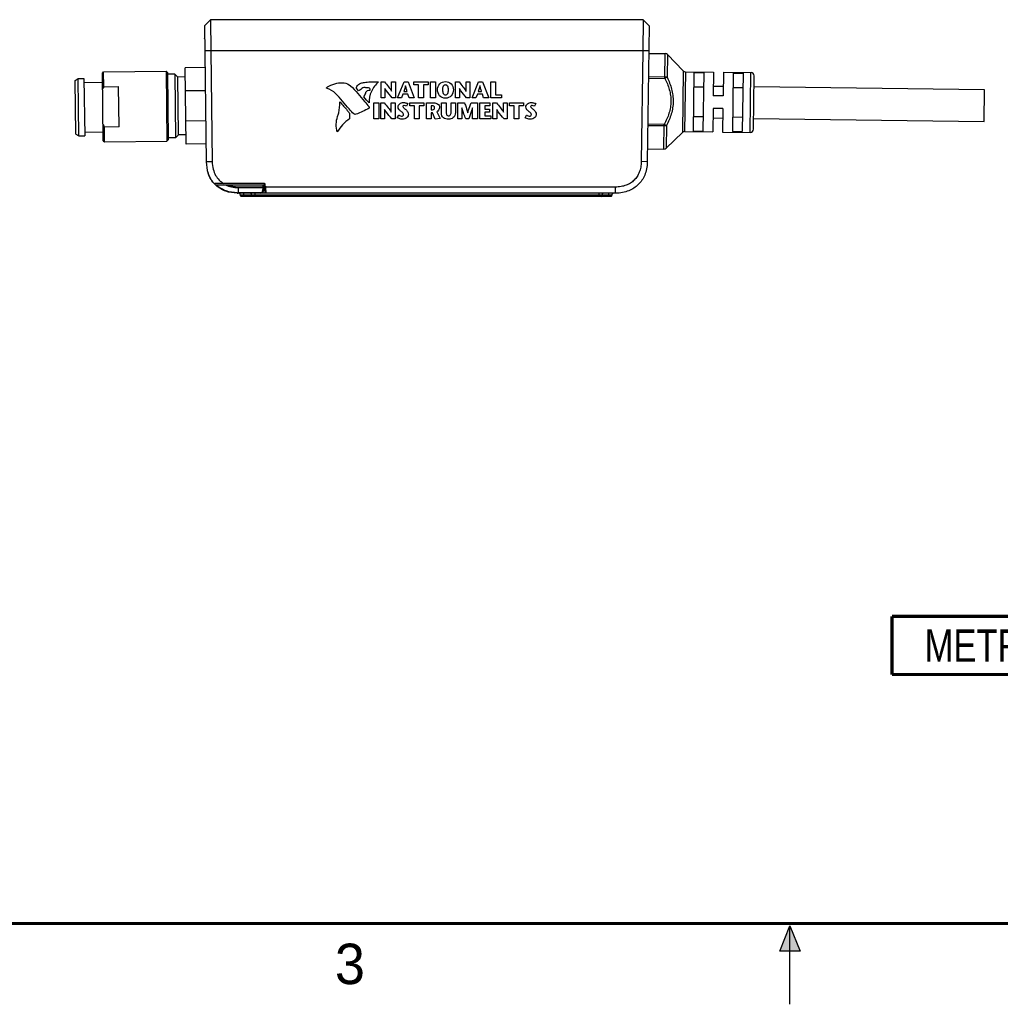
# Model space of a CAD drawing. Header units: inches. Extents: x 0 to 22, y 0 to 17.
# Tile 14 of 56: x 6.2 to 12.3, y 0 to 6.1. Entities that reach past the tile are written whole.
import ezdxf

# ---------------------------------------------------------------- set-up
doc = ezdxf.new("R2010")
doc.units = ezdxf.units.IN
doc.header["$LTSCALE"] = 1.21
doc.header["$MEASUREMENT"] = 0
doc.layers.get('0').update_dxf_attribs({"linetype": 'CONTINUOUS'})
doc.layers.add('02___PRT_ALL_AXES', color=7, linetype='CONTINUOUS')
doc.layers.add('DETAIL', color=7, linetype='CONTINUOUS')
doc.styles.get("Standard").update_dxf_attribs({"font": 'txt', "width": 0.8})
doc.styles.add('TEXTSTYLE_2', font='txt')

# ---------------------------------------------------------------- blocks, each defined once
blk = doc.blocks.new('SYMBOL_13_BL2', base_point=(12.3104, 2.2194))
at = {"layer": 'DETAIL', "color": 7, "linetype": 'CONTINUOUS', "const_width": 0.02}
for points in [[(11.6304, 2.3994), (12.9904, 2.3994)], [(11.6304, 2.3994), (11.6304, 2.0394)], [(12.9904, 2.3994), (12.9904, 2.0394)], [(11.6304, 2.0394), (12.9904, 2.0394)]]:
    blk.add_lwpolyline(points, dxfattribs=at)
at = {"layer": 'DETAIL', "color": 2, "linetype": 'CONTINUOUS', "width": 0.8}
blk.add_text('METRIC', height=0.2, dxfattribs=at).set_placement((11.8317, 2.1183))

msp = doc.modelspace()

# ---------------------------------------------------------------- hatches: boundary and pattern name
at = {"linetype": 'CONTINUOUS'}
msp.add_hatch(color=2, dxfattribs=at).paths.add_polyline_path([(10.9375, 0.3287), (11, 0.485), (11.0625, 0.3287)])

# ---------------------------------------------------------------- linework, layer by layer
at = {"color": 7, "linetype": 'CONTINUOUS'}
for p, q in [((7.4185, 6.0887), (7.3815, 6.0513)), ((10.0922, 6.0887), (7.4185, 6.0887)), ((10.1291, 6.0513), (10.0922, 6.0887)), ((7.4184, 6.0887), (7.3815, 6.0514)), ((7.3815, 6.0513), (7.3926, 5.2092)), ((7.4184, 6.0887), (7.4205, 5.8971)), ((10.0922, 6.0887), (10.0902, 5.8971)), ((10.1291, 6.0514), (10.0922, 6.0887)), ((10.1291, 6.0514), (10.0922, 6.0887)), ((10.1291, 6.0513), (10.1181, 5.2102)), ((7.3822, 5.9706), (7.3822, 5.9726)), ((7.3822, 5.9726), (7.3826, 5.9726)), ((7.4205, 5.8971), (7.3836, 5.8956)), ((7.4205, 5.8971), (7.4295, 5.2107)), ((10.0902, 5.8971), (7.4205, 5.8971)), ((10.0902, 5.8971), (10.0812, 5.2116)), ((10.1271, 5.8956), (10.0902, 5.8971)), ((10.2269, 5.7254), (10.229, 5.8788)), ((10.2428, 5.8728), (10.241, 5.7324)), ((7.3849, 5.7935), (7.2624, 5.7919)), ((7.2686, 5.3195), (7.2624, 5.7919)), ((6.5818, 5.7125), (6.6014, 5.7242)), ((6.6014, 5.7242), (6.6368, 5.7246)), ((6.606, 5.3699), (6.6014, 5.7242)), ((6.6368, 5.7246), (6.6414, 5.3703)), ((6.7505, 5.7576), (6.7583, 5.7656)), ((6.756, 5.3403), (6.7505, 5.7576)), ((6.7583, 5.7656), (7.1441, 5.7706)), ((6.7595, 5.6736), (6.7583, 5.7656)), ((7.1441, 5.7706), (7.1498, 5.3376)), ((7.1521, 5.7629), (7.1441, 5.7706)), ((7.1521, 5.7629), (7.1575, 5.3456)), ((7.198, 5.7517), (7.1522, 5.7511)), ((7.198, 5.7517), (7.2032, 5.358)), ((7.216, 5.7342), (7.198, 5.7517)), ((7.2632, 5.7348), (7.216, 5.7342)), ((7.2206, 5.3759), (7.216, 5.7342)), ((10.1249, 5.7268), (10.2269, 5.7254)), ((10.125, 5.7369), (10.2271, 5.7356)), ((10.241, 5.7324), (10.2269, 5.7254)), ((10.3402, 5.7728), (10.3352, 5.3912)), ((10.354, 5.7669), (10.3492, 5.3968)), ((10.4065, 5.762), (10.4018, 5.4004)), ((10.4065, 5.762), (10.4672, 5.7612)), ((10.4672, 5.7612), (10.4625, 5.3996)), ((10.528, 5.7646), (10.5261, 5.6189)), ((10.5887, 5.7638), (10.5867, 5.6181)), ((10.6493, 5.7588), (10.6446, 5.3972)), ((10.6493, 5.7588), (10.71, 5.758)), ((10.71, 5.758), (10.7052, 5.3964)), ((10.7544, 5.3915), (10.7592, 5.7616)), ((10.7743, 5.4109), (10.7787, 5.7416)), ((6.5862, 5.381), (6.5818, 5.7125)), ((6.6371, 5.701), (6.7513, 5.7025)), ((6.7595, 5.6736), (6.8501, 5.6748)), ((6.8533, 5.4258), (6.8501, 5.6748)), ((10.466, 5.6706), (10.4053, 5.6714)), ((10.7088, 5.6674), (10.6481, 5.6682)), ((7.2643, 5.6501), (7.3868, 5.6517)), ((10.5867, 5.6181), (10.5261, 5.6189)), ((10.403, 5.491), (10.4637, 5.4902)), ((10.525, 5.5402), (10.5231, 5.3946)), ((10.5857, 5.5394), (10.525, 5.5402)), ((10.5857, 5.5394), (10.5838, 5.3938)), ((10.6457, 5.4878), (10.7064, 5.487)), ((6.8533, 5.4258), (6.7628, 5.4246)), ((6.764, 5.3326), (6.7628, 5.4246)), ((7.3892, 5.4629), (7.2668, 5.4613)), ((10.2231, 5.4314), (10.121, 5.4328)), ((10.2232, 5.4416), (10.1212, 5.4429)), ((10.2212, 5.2883), (10.2232, 5.4416)), ((10.2371, 5.4342), (10.2232, 5.4416)), ((10.2371, 5.4342), (10.2352, 5.2938)), ((6.5862, 5.381), (6.606, 5.3699)), ((6.606, 5.3699), (6.6414, 5.3703)), ((6.6411, 5.394), (6.7553, 5.3954)), ((7.2206, 5.3759), (7.2032, 5.358)), ((7.2679, 5.3766), (7.2206, 5.3759)), ((10.4018, 5.4004), (10.4625, 5.3996)), ((10.6446, 5.3972), (10.7052, 5.3964)), ((6.756, 5.3403), (6.764, 5.3326)), ((6.764, 5.3326), (7.1498, 5.3376)), ((7.1575, 5.3456), (7.1498, 5.3376)), ((7.2032, 5.358), (7.1574, 5.3574)), ((7.3911, 5.3211), (7.2686, 5.3195)), ((7.4295, 5.2107), (7.3926, 5.2092)), ((10.1181, 5.2102), (10.0812, 5.2116)), ((7.4386, 5.0777), (7.4385, 5.0777)), ((7.4391, 5.0777), (7.4386, 5.0777)), ((7.7535, 5.075), (7.4451, 5.075)), ((7.4501, 5.0671), (7.7494, 5.0671)), ((7.5894, 5.0559), (7.5894, 5.0504)), ((7.5894, 5.0559), (7.7414, 5.0559)), ((7.7416, 5.0671), (7.7414, 5.0559)), ((7.7414, 5.0559), (7.7414, 5.0504)), ((7.7492, 5.0559), (7.7414, 5.0559)), ((7.7496, 5.0751), (7.7489, 5.0353)), ((7.7567, 5.0353), (7.7574, 5.0711)), ((7.7587, 5.0197), (7.7574, 5.0711)), ((7.7627, 5.0159), (7.7617, 5.0538)), ((9.9213, 5.0538), (7.7617, 5.0538)), ((9.9213, 5.0159), (9.9213, 5.0538)), ((7.5831, 5.016), (7.5828, 5.016)), ((7.5894, 5.0504), (7.5894, 5.0159)), ((7.5894, 5.0504), (7.7414, 5.0504)), ((7.7292, 5.0182), (7.5894, 5.0182)), ((9.9213, 5.0159), (7.5894, 5.0159)), ((7.604, 5.0001), (7.604, 5.0043)), ((7.6236, 5.0043), (7.604, 5.0043)), ((7.6237, 5.0001), (7.604, 5.0001)), ((9.8948, 4.9962), (7.608, 4.9962)), ((7.6236, 5.0159), (7.6236, 5.0043)), ((7.6237, 5.0001), (7.6236, 5.0043)), ((7.6729, 5.0043), (7.6236, 5.0043)), ((7.6237, 4.9962), (7.6237, 5.0001)), ((7.6729, 5.0001), (7.6237, 5.0001)), ((7.6729, 5.0001), (7.6729, 5.0043)), ((7.6925, 5.0043), (7.6729, 5.0043)), ((7.6926, 5.0001), (7.6729, 5.0001)), ((7.6925, 5.0159), (7.6925, 5.0043)), ((7.6926, 5.0001), (7.6925, 5.0043)), ((9.8181, 5.0043), (7.6925, 5.0043)), ((7.6926, 4.9962), (7.6926, 5.0001)), ((9.818, 5.0001), (7.6926, 5.0001)), ((7.7292, 5.0159), (7.7292, 5.0182)), ((7.7414, 5.0504), (7.741, 5.0298)), ((7.7567, 5.0159), (7.7567, 5.0353)), ((7.7583, 5.0353), (7.7567, 5.0353)), ((9.818, 5.0001), (9.8181, 5.0043)), ((9.818, 4.9962), (9.818, 5.0001)), ((9.8377, 5.0001), (9.818, 5.0001)), ((9.8181, 5.0159), (9.8181, 5.0043)), ((9.8378, 5.0043), (9.8181, 5.0043)), ((9.8377, 5.0001), (9.8378, 5.0043)), ((9.8791, 5.0001), (9.8377, 5.0001)), ((9.8791, 5.0043), (9.8378, 5.0043)), ((9.8791, 5.0159), (9.8791, 5.0043)), ((9.8791, 5.0001), (9.8791, 5.0043)), ((9.8988, 5.0043), (9.8791, 5.0043)), ((9.8791, 4.9962), (9.8791, 5.0001)), ((9.8988, 5.0001), (9.8791, 5.0001)), ((9.8988, 5.0001), (9.8988, 5.0043))]:
    msp.add_line(p, q, dxfattribs=at)
at = {"color": 40, "linetype": 'CONTINUOUS'}
for p, q in [((8.3337, 5.6492), (8.3206, 5.6649)), ((8.4731, 5.6052), (8.4731, 5.7044)), ((8.4731, 5.7044), (8.4948, 5.7044)), ((8.4966, 5.6633), (8.4966, 5.6052)), ((8.4969, 5.6633), (8.4966, 5.6633)), ((8.5379, 5.6476), (8.5379, 5.7044)), ((8.5379, 5.7044), (8.5614, 5.7044)), ((8.5614, 5.7044), (8.5614, 5.6052)), ((8.5752, 5.6052), (8.6156, 5.7044)), ((8.6156, 5.7044), (8.6407, 5.7044)), ((8.6244, 5.68), (8.6241, 5.68)), ((8.6407, 5.7044), (8.6784, 5.6052)), ((8.6763, 5.6858), (8.6763, 5.7044)), ((8.6763, 5.7044), (8.7634, 5.7044)), ((8.7049, 5.6858), (8.6763, 5.6858)), ((8.7049, 5.6052), (8.7049, 5.6858)), ((8.7348, 5.6858), (8.7348, 5.6052)), ((8.7634, 5.6858), (8.7348, 5.6858)), ((8.7634, 5.7044), (8.7634, 5.6858)), ((8.7788, 5.6052), (8.7788, 5.7044)), ((8.7788, 5.7044), (8.8087, 5.7044)), ((8.8087, 5.7044), (8.8087, 5.6052)), ((8.9331, 5.6052), (8.9331, 5.7044)), ((8.9331, 5.7044), (8.9548, 5.7044)), ((8.9567, 5.6633), (8.9567, 5.6052)), ((8.957, 5.6633), (8.9567, 5.6633)), ((8.9979, 5.6476), (8.9979, 5.7044)), ((8.9979, 5.7044), (9.0215, 5.7044)), ((9.0215, 5.7044), (9.0215, 5.6052)), ((9.0352, 5.6052), (9.0756, 5.7044)), ((9.0756, 5.7044), (9.1007, 5.7044)), ((9.0844, 5.68), (9.0841, 5.68)), ((9.1007, 5.7044), (9.1384, 5.6052)), ((9.1508, 5.6052), (9.1508, 5.7044)), ((9.1508, 5.7044), (9.1807, 5.7044)), ((9.1807, 5.7044), (9.1807, 5.6237)), ((8.4966, 5.6052), (8.4731, 5.6052)), ((8.5376, 5.6476), (8.5379, 5.6476)), ((8.5614, 5.6052), (8.5414, 5.6052)), ((8.5986, 5.6052), (8.5752, 5.6052)), ((8.6081, 5.6289), (8.5986, 5.6052)), ((8.6388, 5.6289), (8.6081, 5.6289)), ((8.6132, 5.6446), (8.634, 5.6446)), ((8.6466, 5.6052), (8.6388, 5.6289)), ((8.6784, 5.6052), (8.6466, 5.6052)), ((8.7348, 5.6052), (8.7049, 5.6052)), ((8.8087, 5.6052), (8.7788, 5.6052)), ((8.9567, 5.6052), (8.9331, 5.6052)), ((8.9977, 5.6476), (8.9979, 5.6476)), ((9.0215, 5.6052), (9.0015, 5.6052)), ((9.0586, 5.6052), (9.0352, 5.6052)), ((9.0681, 5.6289), (9.0586, 5.6052)), ((9.0989, 5.6289), (9.0681, 5.6289)), ((9.0732, 5.6446), (9.0941, 5.6446)), ((9.1067, 5.6052), (9.0989, 5.6289)), ((9.1384, 5.6052), (9.1067, 5.6052)), ((9.217, 5.6052), (9.1508, 5.6052)), ((9.1807, 5.6237), (9.217, 5.6237)), ((9.217, 5.6237), (9.217, 5.6052)), ((8.4285, 5.4752), (8.4285, 5.5745)), ((8.4285, 5.5745), (8.4584, 5.5745)), ((8.4584, 5.5745), (8.4584, 5.4752)), ((8.4711, 5.4752), (8.4711, 5.5745)), ((8.4711, 5.5745), (8.4928, 5.5745)), ((8.5359, 5.5176), (8.5359, 5.5745)), ((8.5359, 5.5745), (8.5595, 5.5745)), ((8.5595, 5.5745), (8.5595, 5.4752)), ((8.6387, 5.5695), (8.631, 5.5539)), ((8.6509, 5.5559), (8.6509, 5.5745)), ((8.6509, 5.5745), (8.7381, 5.5745)), ((8.6795, 5.5559), (8.6509, 5.5559)), ((8.6795, 5.4752), (8.6795, 5.5559)), ((8.7094, 5.5559), (8.7094, 5.4752)), ((8.7381, 5.5559), (8.7094, 5.5559)), ((8.7381, 5.5745), (8.7381, 5.5559)), ((8.7534, 5.4752), (8.7534, 5.5745)), ((8.7534, 5.5745), (8.7976, 5.5745)), ((8.7833, 5.5559), (8.7833, 5.5315)), ((8.7912, 5.5559), (8.7833, 5.5559)), ((8.8454, 5.5138), (8.8454, 5.5745)), ((8.8454, 5.5745), (8.8753, 5.5745)), ((8.8753, 5.5745), (8.8753, 5.5226)), ((8.9062, 5.523), (8.9062, 5.5745)), ((8.9062, 5.5745), (8.932, 5.5745)), ((8.932, 5.5745), (8.932, 5.5145)), ((8.9482, 5.4752), (8.9482, 5.5745)), ((8.9482, 5.5745), (8.9887, 5.5745)), ((8.9717, 5.5447), (8.9717, 5.4752)), ((8.972, 5.5447), (8.9717, 5.5447)), ((9.0288, 5.5745), (9.0685, 5.5745)), ((9.0386, 5.5447), (9.0383, 5.5447)), ((9.0386, 5.4752), (9.0386, 5.5447)), ((9.0685, 5.5745), (9.0685, 5.4752)), ((9.0841, 5.4752), (9.0841, 5.5745)), ((9.0841, 5.5745), (9.1444, 5.5745)), ((9.114, 5.5559), (9.114, 5.5363)), ((9.1444, 5.5559), (9.114, 5.5559)), ((9.1444, 5.5745), (9.1444, 5.5559)), ((9.1644, 5.4752), (9.1644, 5.5745)), ((9.1644, 5.5745), (9.1861, 5.5745)), ((9.2292, 5.5176), (9.2292, 5.5745)), ((9.2292, 5.5745), (9.2527, 5.5745)), ((9.2527, 5.5745), (9.2527, 5.4752)), ((9.2666, 5.5559), (9.2666, 5.5745)), ((9.2666, 5.5745), (9.3538, 5.5745)), ((9.2952, 5.5559), (9.2666, 5.5559)), ((9.2952, 5.4752), (9.2952, 5.5559)), ((9.3251, 5.5559), (9.3251, 5.4752)), ((9.3538, 5.5559), (9.3251, 5.5559)), ((9.3538, 5.5745), (9.3538, 5.5559)), ((9.4285, 5.5695), (9.4208, 5.5539)), ((8.2782, 5.5108), (8.2777, 5.4758)), ((8.4947, 5.5333), (8.4947, 5.4752)), ((8.4949, 5.5333), (8.4947, 5.5333)), ((8.5356, 5.5176), (8.5359, 5.5176)), ((8.5733, 5.4826), (8.5824, 5.499)), ((8.7833, 5.5315), (8.7918, 5.5315)), ((8.7833, 5.5128), (8.7833, 5.4752)), ((8.7911, 5.5128), (8.7833, 5.5128)), ((8.8068, 5.4735), (8.7911, 5.5128)), ((8.8169, 5.5193), (8.8389, 5.4768)), ((9.009, 5.5134), (9.0093, 5.5134)), ((9.114, 5.5363), (9.1437, 5.5363)), ((9.114, 5.5178), (9.114, 5.4938)), ((9.1437, 5.5178), (9.114, 5.5178)), ((9.114, 5.4938), (9.1505, 5.4938)), ((9.1437, 5.5363), (9.1437, 5.5178)), ((9.1505, 5.4938), (9.1505, 5.4752)), ((9.1879, 5.5333), (9.1879, 5.4752)), ((9.1882, 5.5333), (9.1879, 5.5333)), ((9.2289, 5.5176), (9.2292, 5.5176)), ((9.3631, 5.4826), (9.3722, 5.499)), ((8.4584, 5.4752), (8.4285, 5.4752)), ((8.4947, 5.4752), (8.4711, 5.4752)), ((8.5595, 5.4752), (8.5395, 5.4752)), ((8.7094, 5.4752), (8.6795, 5.4752)), ((8.7833, 5.4752), (8.7534, 5.4752)), ((8.8389, 5.4768), (8.8068, 5.4735)), ((8.9717, 5.4752), (8.9482, 5.4752)), ((9.0148, 5.4752), (8.9959, 5.4752)), ((9.0685, 5.4752), (9.0386, 5.4752)), ((9.1505, 5.4752), (9.0841, 5.4752)), ((9.1879, 5.4752), (9.1644, 5.4752)), ((9.2527, 5.4752), (9.2327, 5.4752)), ((9.3251, 5.4752), (9.2952, 5.4752))]:
    msp.add_line(p, q, dxfattribs=at)
at = {"color": 2, "linetype": 'CONTINUOUS'}
for p, q in [((10.9375, 0.3287), (11, 0.485)), ((11, 0.485), (11.0625, 0.3287)), ((11, 0), (11, 0.485)), ((11.0625, 0.3287), (10.9375, 0.3287))]:
    msp.add_line(p, q, dxfattribs=at)
at = {"color": 7, "linetype": 'CONTINUOUS', "const_width": 0.02}
msp.add_lwpolyline([(0.5, 0.5), (21.5, 0.5)], dxfattribs=at)
at = {"color": 7, "linetype": 'CONTINUOUS'}
for centre, radius, start, end in [((10.2287, 5.8591), 0.0197, 44.25, 89.25), ((10.3543, 5.7866), 0.0197, 224.25, 269.25), ((10.759, 5.7419), 0.0197, 359.25, 89.25), ((7.1572, 5.4515), 0.4555, 150.82384, 152.87326), ((7.1545, 5.657), 0.4555, 208.62674, 210.67616), ((10.3489, 5.3771), 0.0197, 89.25, 134.25), ((10.7547, 5.4112), 0.0197, 269.25, 359.25), ((10.2215, 5.3079), 0.0197, 269.25, 314.25), ((7.4374, 5.1777), 0.0478, 220.9709, 221.67133), ((7.5705, 5.1915), 0.1743, 212.97064, 220.7515), ((7.4444, 5.0828), 0.00785, 220.79196, 226.34509), ((7.5682, 5.1913), 0.1713, 222.4763, 224.99826), ((7.5681, 5.1912), 0.1713, 224.99873, 226.42779), ((7.5697, 5.1929), 0.1735, 226.45395, 227.22069), ((7.5697, 5.1929), 0.1735, 226.45393, 227.25438), ((7.5688, 5.1919), 0.1722, 227.21815, 230.37758), ((7.5683, 5.1914), 0.1692, 227.25909, 228.76498), ((7.7535, 5.071), 0.00394, 1.5, 90), ((7.5894, 5.2779), 0.262, 268.56963, 270.00427), ((7.5894, 5.278), 0.2621, 268.6222, 270.00395), ((7.5894, 5.2738), 0.2557, 268.63445, 270.00037), ((7.5921, 5.0041), 0.0118, 1, 67.75), ((7.608, 5.0002), 0.00394, 181.00002, 270.00091), ((7.661, 5.0041), 0.0118, 1, 90), ((7.6769, 5.0002), 0.00394, 181.00002, 270.00091), ((7.7292, 5.0356), 0.0197, 270, 358.99861), ((7.7292, 5.03), 0.0118, 270.00009, 359.00037), ((7.7627, 5.0199), 0.00394, 181.5, 270.45341), ((9.8338, 5.0002), 0.00394, 269.99909, 358.99998), ((9.8496, 5.0041), 0.0118, 90.00063, 179.00001), ((9.8948, 5.0002), 0.00394, 269.99909, 358.99998), ((9.9106, 5.0041), 0.0118, 90.00063, 179.00001)]:
    msp.add_arc(centre, radius, start, end, dxfattribs=at)
msp.add_ellipse((7.7616, 5.0593), major_axis=(-0.00015, 0.00549), ratio=0.716421, start_param=1.569787, end_param=3.122317, dxfattribs=at)
for points, knots in [([(10.2269, 5.7254), (10.2325, 5.7144), (10.2428, 5.6918), (10.255, 5.6566), (10.263, 5.6202), (10.2646, 5.5954), (10.2645, 5.583)], [0, 0, 0, 0, 0.250077, 0.500113, 0.750082, 1, 1, 1, 1]), ([(10.2271, 5.7356), (10.2296, 5.7356), (10.2344, 5.735), (10.239, 5.7335), (10.241, 5.7324)], [0, 0, 0, 0, 0.528575, 1, 1, 1, 1]), ([(10.241, 5.7324), (10.2466, 5.7207), (10.257, 5.697), (10.2692, 5.66), (10.277, 5.6218), (10.2785, 5.5958), (10.2784, 5.5828)], [0, 0, 0, 0, 0.250045, 0.500063, 0.750043, 1, 1, 1, 1]), ([(10.2645, 5.583), (10.2643, 5.5706), (10.262, 5.5458), (10.2531, 5.5096), (10.2399, 5.4748), (10.229, 5.4525), (10.2232, 5.4416)], [0, 0, 0, 0, 0.249919, 0.499888, 0.749923, 1, 1, 1, 1]), ([(10.2784, 5.5828), (10.2782, 5.5699), (10.2759, 5.5439), (10.2672, 5.5059), (10.254, 5.4693), (10.243, 5.4458), (10.2371, 5.4342)], [0, 0, 0, 0, 0.249957, 0.499937, 0.749955, 1, 1, 1, 1]), ([(10.2371, 5.4342), (10.235, 5.4332), (10.2304, 5.4318), (10.2256, 5.4314), (10.2231, 5.4314)], [0, 0, 0, 0, 0.471425, 1, 1, 1, 1]), ([(7.3926, 5.2092), (7.3929, 5.1856), (7.3983, 5.1497), (7.4175, 5.1062), (7.4313, 5.0866), (7.4391, 5.0777)], [0, 0, 0, 0, 0.499266, 0.749629, 1, 1, 1, 1]), ([(7.4295, 5.2107), (7.4297, 5.1948), (7.4332, 5.1654), (7.4484, 5.1265), (7.471, 5.096), (7.4903, 5.081), (7.5007, 5.075)], [0, 0, 0, 0, 0.296826, 0.548061, 0.774708, 1, 1, 1, 1]), ([(10.0812, 5.2116), (10.0811, 5.2), (10.079, 5.1775), (10.0702, 5.146), (10.0563, 5.1187), (10.0377, 5.0958), (10.0146, 5.0775), (9.9871, 5.0639), (9.9555, 5.0556), (9.9329, 5.0538), (9.9213, 5.0538)], [0, 0, 0, 0, 0.138235, 0.266846, 0.386144, 0.500013, 0.613882, 0.733177, 0.861781, 1, 1, 1, 1]), ([(10.1181, 5.2102), (10.1179, 5.194), (10.1146, 5.1646), (10.0991, 5.1146), (10.066, 5.0661), (10.0171, 5.0337), (9.9669, 5.0189), (9.9375, 5.0159), (9.9213, 5.0159)], [0, 0, 0, 0, 0.125, 0.25, 0.5, 0.75, 0.875, 1, 1, 1, 1]), ([(7.4385, 5.0777), (7.4304, 5.087), (7.4163, 5.1074), (7.4067, 5.1302), (7.403, 5.1419)], [0, 0, 0, 0, 0.499938, 1, 1, 1, 1]), ([(7.4391, 5.0777), (7.4399, 5.0768), (7.4418, 5.0754), (7.444, 5.075), (7.4451, 5.075)], [0, 0, 0, 0, 0.528649, 1, 1, 1, 1]), ([(7.5828, 5.016), (7.5587, 5.0166), (7.5234, 5.0227), (7.481, 5.0423), (7.461, 5.057), (7.4519, 5.0654)], [0, 0, 0, 0, 0.486193, 0.751163, 1, 1, 1, 1]), ([(7.5833, 5.0182), (7.5605, 5.0188), (7.526, 5.0244), (7.4841, 5.0432), (7.4654, 5.0566), (7.4568, 5.0641)], [0, 0, 0, 0, 0.499398, 0.749735, 1, 1, 1, 1]), ([(7.5105, 5.0671), (7.5227, 5.0612), (7.5487, 5.0528), (7.5759, 5.0504), (7.5894, 5.0504)], [0, 0, 0, 0, 0.499777, 1, 1, 1, 1]), ([(7.5244, 5.0671), (7.5347, 5.0632), (7.5562, 5.0575), (7.5784, 5.0559), (7.5894, 5.0559)], [0, 0, 0, 0, 0.499869, 1, 1, 1, 1]), ([(7.7492, 5.0559), (7.7492, 5.0551), (7.7487, 5.0536), (7.7469, 5.0518), (7.7443, 5.0506), (7.7424, 5.0504), (7.7414, 5.0504)], [0, 0, 0, 0, 0.210681, 0.446134, 0.712855, 1, 1, 1, 1]), ([(7.7489, 5.0353), (7.7489, 5.0345), (7.7484, 5.0329), (7.7465, 5.0311), (7.744, 5.03), (7.742, 5.0298), (7.741, 5.0298)], [0, 0, 0, 0, 0.210492, 0.446052, 0.713147, 1, 1, 1, 1]), ([(7.7567, 5.0353), (7.7557, 5.0352), (7.7543, 5.0352), (7.7524, 5.0351), (7.7512, 5.0351), (7.7503, 5.0351), (7.7495, 5.0351), (7.7492, 5.0352), (7.7489, 5.0352), (7.7489, 5.0353)], [0, 0, 0, 0, 0.382186, 0.554879, 0.706219, 0.830367, 0.922586, 0.979511, 1, 1, 1, 1])]:
    msp.add_open_spline(points, degree=3, knots=knots, dxfattribs=at)
at = {"color": 40, "linetype": 'CONTINUOUS'}
for points in [[(8.1365, 5.6648), (8.1354, 5.6652), (8.1345, 5.6675), (8.1354, 5.6681)], [(8.1923, 5.6317), (8.1769, 5.6468), (8.1572, 5.6584), (8.1365, 5.6648)], [(8.3602, 5.6679), (8.3506, 5.663), (8.3441, 5.6524), (8.3337, 5.6492)], [(8.3713, 5.6701), (8.3678, 5.6714), (8.3636, 5.6697), (8.3602, 5.6679)], [(8.3674, 5.6109), (8.3715, 5.619), (8.3758, 5.6271), (8.3781, 5.6358)], [(8.3998, 5.5737), (8.3871, 5.5841), (8.3786, 5.5989), (8.3674, 5.6109)], [(8.3988, 5.5416), (8.3729, 5.5268), (8.3458, 5.5139), (8.3178, 5.5036)], [(8.631, 5.5539), (8.6268, 5.5565), (8.6215, 5.5576), (8.6164, 5.5576)], [(9.4208, 5.5539), (9.4165, 5.5565), (9.4112, 5.5576), (9.4062, 5.5576)], [(8.2014, 5.3944), (8.1941, 5.4255), (8.1937, 5.4601), (8.2044, 5.4902)], [(8.3178, 5.5036), (8.3136, 5.5021), (8.3081, 5.5035), (8.3048, 5.5065)], [(8.2777, 5.4758), (8.2474, 5.4542), (8.2205, 5.4263), (8.2014, 5.3944)]]:
    msp.add_open_spline(points, degree=3, dxfattribs=at)
for points, knots in [([(8.1354, 5.6681), (8.1403, 5.6715), (8.1599, 5.684), (8.1821, 5.6927), (8.1991, 5.6958)], [0, 0, 0, 0, 0.256112, 1, 1, 1, 1]), ([(8.1991, 5.6958), (8.214, 5.6985), (8.244, 5.7021), (8.2739, 5.6901), (8.2844, 5.68)], [0, 0, 0, 0, 0.510415, 1, 1, 1, 1]), ([(8.2844, 5.68), (8.3156, 5.65), (8.3535, 5.606), (8.3896, 5.5607), (8.3988, 5.5492)], [0, 0, 0, 0, 0.745947, 1, 1, 1, 1]), ([(8.3206, 5.6649), (8.3208, 5.6685), (8.3245, 5.6826), (8.3373, 5.6932), (8.3475, 5.6961)], [0, 0, 0, 0, 0.256477, 1, 1, 1, 1]), ([(8.3475, 5.6961), (8.3549, 5.6982), (8.3739, 5.7028), (8.4108, 5.7045), (8.4398, 5.7041), (8.4572, 5.7042)], [0, 0, 0, 0, 0.211196, 0.528963, 1, 1, 1, 1]), ([(8.4016, 5.6661), (8.3945, 5.668), (8.384, 5.6664), (8.374, 5.669), (8.3713, 5.6701)], [0, 0, 0, 0, 0.72173, 1, 1, 1, 1]), ([(8.4572, 5.7042), (8.4389, 5.6879), (8.4081, 5.6485), (8.3967, 5.5978), (8.3998, 5.5737)], [0, 0, 0, 0, 0.502682, 1, 1, 1, 1]), ([(8.4061, 5.6537), (8.4067, 5.6536), (8.4061, 5.6569), (8.4057, 5.66), (8.4041, 5.6654), (8.4016, 5.6661)], [0, 0, 0, 0, 0.131843, 0.432205, 1, 1, 1, 1]), ([(8.4948, 5.7044), (8.5029, 5.6945), (8.5177, 5.676), (8.5325, 5.6572), (8.5376, 5.6476)], [0, 0, 0, 0, 0.540166, 1, 1, 1, 1]), ([(8.5414, 5.6052), (8.5293, 5.6199), (8.5134, 5.6384), (8.4996, 5.6586), (8.4969, 5.6633)], [0, 0, 0, 0, 0.779629, 1, 1, 1, 1]), ([(8.6241, 5.68), (8.6232, 5.6767), (8.6198, 5.6648), (8.6159, 5.6531), (8.6132, 5.6446)], [0, 0, 0, 0, 0.276431, 1, 1, 1, 1]), ([(8.634, 5.6446), (8.6332, 5.6474), (8.6299, 5.6592), (8.6266, 5.671), (8.6244, 5.68)], [0, 0, 0, 0, 0.240599, 1, 1, 1, 1]), ([(8.8216, 5.6559), (8.8216, 5.6687), (8.8313, 5.6956), (8.8581, 5.7061), (8.8709, 5.7061)], [0, 0, 0, 0, 0.499267, 1, 1, 1, 1]), ([(8.8709, 5.6854), (8.8681, 5.6854), (8.8623, 5.6841), (8.8535, 5.6739), (8.8528, 5.6632), (8.8528, 5.6559)], [0, 0, 0, 0, 0.220468, 0.434688, 1, 1, 1, 1]), ([(8.8709, 5.7061), (8.8837, 5.7061), (8.9105, 5.6956), (8.9202, 5.6687), (8.9202, 5.6559)], [0, 0, 0, 0, 0.500751, 1, 1, 1, 1]), ([(8.8891, 5.6559), (8.8891, 5.6632), (8.8883, 5.6739), (8.8796, 5.6841), (8.8737, 5.6854), (8.8709, 5.6854)], [0, 0, 0, 0, 0.565239, 0.779423, 1, 1, 1, 1]), ([(8.9548, 5.7044), (8.9629, 5.6945), (8.9778, 5.676), (8.9926, 5.6572), (8.9977, 5.6476)], [0, 0, 0, 0, 0.540169, 1, 1, 1, 1]), ([(9.0015, 5.6052), (8.9893, 5.6199), (8.9734, 5.6384), (8.9597, 5.6586), (8.957, 5.6633)], [0, 0, 0, 0, 0.779687, 1, 1, 1, 1]), ([(9.0841, 5.68), (9.0832, 5.6767), (9.0799, 5.6648), (9.0759, 5.6531), (9.0732, 5.6446)], [0, 0, 0, 0, 0.276463, 1, 1, 1, 1]), ([(9.0941, 5.6446), (9.0933, 5.6474), (9.0899, 5.6592), (9.0867, 5.671), (9.0844, 5.68)], [0, 0, 0, 0, 0.240545, 1, 1, 1, 1]), ([(8.3048, 5.5065), (8.2943, 5.516), (8.2552, 5.5564), (8.2222, 5.6022), (8.1923, 5.6317)], [0, 0, 0, 0, 0.251961, 1, 1, 1, 1]), ([(8.3781, 5.6358), (8.3796, 5.6416), (8.3871, 5.6531), (8.4002, 5.6538), (8.4061, 5.6537)], [0, 0, 0, 0, 0.500482, 1, 1, 1, 1]), ([(8.8709, 5.6035), (8.8579, 5.6035), (8.8297, 5.6143), (8.8216, 5.6427), (8.8216, 5.6559)], [0, 0, 0, 0, 0.496932, 1, 1, 1, 1]), ([(8.8528, 5.6559), (8.8528, 5.6516), (8.8532, 5.6438), (8.8559, 5.6334), (8.8619, 5.6256), (8.868, 5.6242), (8.8709, 5.6242)], [0, 0, 0, 0, 0.316126, 0.573853, 0.784986, 1, 1, 1, 1]), ([(8.9202, 5.6559), (8.9202, 5.6427), (8.9121, 5.6143), (8.884, 5.6035), (8.8709, 5.6035)], [0, 0, 0, 0, 0.503048, 1, 1, 1, 1]), ([(8.8709, 5.6242), (8.8738, 5.6242), (8.8799, 5.6256), (8.8859, 5.6334), (8.8886, 5.6438), (8.8891, 5.6516), (8.8891, 5.6559)], [0, 0, 0, 0, 0.215117, 0.426218, 0.683901, 1, 1, 1, 1]), ([(8.2044, 5.4902), (8.207, 5.4975), (8.2155, 5.5268), (8.2175, 5.5576), (8.2186, 5.5803)], [0, 0, 0, 0, 0.254004, 1, 1, 1, 1]), ([(8.2186, 5.5803), (8.2337, 5.5628), (8.254, 5.54), (8.2735, 5.5166), (8.2782, 5.5108)], [0, 0, 0, 0, 0.756267, 1, 1, 1, 1]), ([(8.3988, 5.5492), (8.3997, 5.548), (8.3999, 5.5454), (8.3998, 5.5422), (8.3988, 5.5416)], [0, 0, 0, 0, 0.551977, 1, 1, 1, 1]), ([(8.4928, 5.5745), (8.5009, 5.5645), (8.5158, 5.5461), (8.5305, 5.5273), (8.5356, 5.5176)], [0, 0, 0, 0, 0.540168, 1, 1, 1, 1]), ([(8.578, 5.5495), (8.578, 5.5568), (8.5876, 5.5726), (8.6043, 5.5762), (8.6128, 5.5762)], [0, 0, 0, 0, 0.46204, 1, 1, 1, 1]), ([(8.5945, 5.523), (8.5902, 5.5268), (8.5814, 5.5334), (8.578, 5.5445), (8.578, 5.5495)], [0, 0, 0, 0, 0.53172, 1, 1, 1, 1]), ([(8.6164, 5.5576), (8.6142, 5.5576), (8.6099, 5.557), (8.6077, 5.5531), (8.6077, 5.5515)], [0, 0, 0, 0, 0.586561, 1, 1, 1, 1]), ([(8.6077, 5.5515), (8.6077, 5.5482), (8.615, 5.5412), (8.6216, 5.5363), (8.6257, 5.5325)], [0, 0, 0, 0, 0.371924, 1, 1, 1, 1]), ([(8.6128, 5.5762), (8.6157, 5.5762), (8.6247, 5.5754), (8.6336, 5.5727), (8.6387, 5.5695)], [0, 0, 0, 0, 0.330941, 1, 1, 1, 1]), ([(8.8037, 5.5437), (8.8037, 5.5472), (8.8015, 5.5547), (8.7942, 5.5559), (8.7912, 5.5559)], [0, 0, 0, 0, 0.539187, 1, 1, 1, 1]), ([(8.7918, 5.5315), (8.7951, 5.5315), (8.8015, 5.5344), (8.8037, 5.5408), (8.8037, 5.5437)], [0, 0, 0, 0, 0.531827, 1, 1, 1, 1]), ([(8.7976, 5.5745), (8.8069, 5.5745), (8.821, 5.5724), (8.8323, 5.5593), (8.8336, 5.5517), (8.8336, 5.548)], [0, 0, 0, 0, 0.556344, 0.773767, 1, 1, 1, 1]), ([(8.8336, 5.548), (8.8336, 5.5416), (8.831, 5.5295), (8.8216, 5.5216), (8.8169, 5.5193)], [0, 0, 0, 0, 0.546899, 1, 1, 1, 1]), ([(8.9959, 5.4752), (8.9939, 5.4807), (8.9854, 5.5036), (8.9774, 5.5268), (8.972, 5.5447)], [0, 0, 0, 0, 0.237313, 1, 1, 1, 1]), ([(8.9887, 5.5745), (8.9904, 5.5697), (8.9977, 5.5495), (9.0045, 5.5291), (9.009, 5.5134)], [0, 0, 0, 0, 0.235723, 1, 1, 1, 1]), ([(9.0093, 5.5134), (9.0108, 5.519), (9.0168, 5.5395), (9.0238, 5.5597), (9.0288, 5.5745)], [0, 0, 0, 0, 0.27064, 1, 1, 1, 1]), ([(9.0383, 5.5447), (9.0365, 5.5384), (9.0293, 5.5151), (9.021, 5.492), (9.0148, 5.4752)], [0, 0, 0, 0, 0.267555, 1, 1, 1, 1]), ([(9.1861, 5.5745), (9.1942, 5.5645), (9.209, 5.5461), (9.2238, 5.5273), (9.2289, 5.5176)], [0, 0, 0, 0, 0.540127, 1, 1, 1, 1]), ([(9.3678, 5.5495), (9.3678, 5.5568), (9.3773, 5.5726), (9.394, 5.5762), (9.4025, 5.5762)], [0, 0, 0, 0, 0.462048, 1, 1, 1, 1]), ([(9.3843, 5.523), (9.38, 5.5268), (9.3712, 5.5334), (9.3678, 5.5445), (9.3678, 5.5495)], [0, 0, 0, 0, 0.531712, 1, 1, 1, 1]), ([(9.4062, 5.5576), (9.4039, 5.5576), (9.3997, 5.557), (9.3974, 5.5531), (9.3974, 5.5515)], [0, 0, 0, 0, 0.586531, 1, 1, 1, 1]), ([(9.3974, 5.5515), (9.3974, 5.5482), (9.4048, 5.5412), (9.4114, 5.5363), (9.4154, 5.5325)], [0, 0, 0, 0, 0.371936, 1, 1, 1, 1]), ([(9.4025, 5.5762), (9.4055, 5.5762), (9.4145, 5.5754), (9.4234, 5.5727), (9.4285, 5.5695)], [0, 0, 0, 0, 0.330933, 1, 1, 1, 1]), ([(8.5395, 5.4752), (8.5273, 5.4899), (8.5114, 5.5085), (8.4976, 5.5287), (8.4949, 5.5333)], [0, 0, 0, 0, 0.779714, 1, 1, 1, 1]), ([(8.6045, 5.4735), (8.6016, 5.4735), (8.5908, 5.4741), (8.5796, 5.4776), (8.5733, 5.4826)], [0, 0, 0, 0, 0.264641, 1, 1, 1, 1]), ([(8.5824, 5.499), (8.5835, 5.4982), (8.5885, 5.4946), (8.5947, 5.4921), (8.5994, 5.4921)], [0, 0, 0, 0, 0.22914, 1, 1, 1, 1]), ([(8.6119, 5.5024), (8.6119, 5.5044), (8.6086, 5.5135), (8.5999, 5.5182), (8.5945, 5.523)], [0, 0, 0, 0, 0.211645, 1, 1, 1, 1]), ([(8.5994, 5.4921), (8.6024, 5.4921), (8.6087, 5.4933), (8.6119, 5.4995), (8.6119, 5.5024)], [0, 0, 0, 0, 0.497803, 1, 1, 1, 1]), ([(8.6415, 5.5027), (8.6415, 5.4963), (8.634, 5.4789), (8.6151, 5.4735), (8.6045, 5.4735)], [0, 0, 0, 0, 0.378664, 1, 1, 1, 1]), ([(8.6257, 5.5325), (8.6305, 5.5279), (8.6391, 5.5195), (8.6415, 5.5076), (8.6415, 5.5027)], [0, 0, 0, 0, 0.577872, 1, 1, 1, 1]), ([(8.8892, 5.4735), (8.8783, 5.4735), (8.8605, 5.4765), (8.8468, 5.4956), (8.8454, 5.5074), (8.8454, 5.5138)], [0, 0, 0, 0, 0.486471, 0.716097, 1, 1, 1, 1]), ([(8.8753, 5.5226), (8.8753, 5.5186), (8.8755, 5.5115), (8.8773, 5.5021), (8.8826, 5.4952), (8.888, 5.4942), (8.8906, 5.4942)], [0, 0, 0, 0, 0.329197, 0.582078, 0.781631, 1, 1, 1, 1]), ([(8.932, 5.5145), (8.932, 5.5081), (8.9303, 5.4961), (8.9168, 5.4775), (8.8996, 5.4735), (8.8892, 5.4735)], [0, 0, 0, 0, 0.2897, 0.527728, 1, 1, 1, 1]), ([(8.8906, 5.4942), (8.8929, 5.4942), (8.8978, 5.4955), (8.903, 5.502), (8.9057, 5.5115), (8.9062, 5.5188), (8.9062, 5.523)], [0, 0, 0, 0, 0.189877, 0.392637, 0.655086, 1, 1, 1, 1]), ([(9.2327, 5.4752), (9.2206, 5.4899), (9.2047, 5.5085), (9.1909, 5.5287), (9.1882, 5.5333)], [0, 0, 0, 0, 0.779669, 1, 1, 1, 1]), ([(9.3943, 5.4735), (9.3914, 5.4735), (9.3806, 5.4741), (9.3694, 5.4776), (9.3631, 5.4826)], [0, 0, 0, 0, 0.264635, 1, 1, 1, 1]), ([(9.3722, 5.499), (9.3733, 5.4982), (9.3783, 5.4946), (9.3845, 5.4921), (9.3892, 5.4921)], [0, 0, 0, 0, 0.229022, 1, 1, 1, 1]), ([(9.4017, 5.5024), (9.4017, 5.5044), (9.3984, 5.5135), (9.3897, 5.5182), (9.3843, 5.523)], [0, 0, 0, 0, 0.211614, 1, 1, 1, 1]), ([(9.3892, 5.4921), (9.3921, 5.4921), (9.3985, 5.4933), (9.4017, 5.4995), (9.4017, 5.5024)], [0, 0, 0, 0, 0.497712, 1, 1, 1, 1]), ([(9.4313, 5.5027), (9.4313, 5.4963), (9.4238, 5.4789), (9.4049, 5.4735), (9.3943, 5.4735)], [0, 0, 0, 0, 0.378656, 1, 1, 1, 1]), ([(9.4154, 5.5325), (9.4203, 5.5279), (9.4289, 5.5195), (9.4313, 5.5076), (9.4313, 5.5027)], [0, 0, 0, 0, 0.577881, 1, 1, 1, 1])]:
    msp.add_open_spline(points, degree=3, knots=knots, dxfattribs=at)
at = {"color": 7, "linetype": 'CONTINUOUS'}
for points in [[(7.4422, 5.0753), (7.441, 5.0756), (7.4399, 5.0763), (7.439, 5.0771)], [(7.4501, 5.0671), (7.4501, 5.0671), (7.4501, 5.0671), (7.4501, 5.0671)]]:
    msp.add_open_spline(points, degree=3, dxfattribs=at)
at = {"layer": '02___PRT_ALL_AXES', "color": 7, "linetype": 'CONTINUOUS'}
for p, q in [((10.1269, 5.8801), (10.229, 5.8788)), ((10.2428, 5.8728), (10.3402, 5.7728)), ((10.354, 5.7669), (10.528, 5.7646)), ((10.5887, 5.7638), (10.7592, 5.7616)), ((10.5268, 5.678), (10.5875, 5.6772)), ((10.7778, 5.6747), (12.2029, 5.6561)), ((12.2003, 5.4592), (12.2029, 5.656)), ((10.5242, 5.4812), (10.5849, 5.4804)), ((10.7752, 5.4779), (12.2003, 5.4592)), ((10.2352, 5.2938), (10.3352, 5.3912)), ((10.3492, 5.3968), (10.5231, 5.3946)), ((10.5838, 5.3938), (10.7544, 5.3915)), ((10.1192, 5.2896), (10.2212, 5.2883))]:
    msp.add_line(p, q, dxfattribs=at)

# ---------------------------------------------------------------- block references
at = {"layer": 'DETAIL', "color": 2, "linetype": 'CONTINUOUS'}
msp.add_blockref('SYMBOL_13_BL2', (12.3104, 2.2194), dxfattribs=at)

# ---------------------------------------------------------------- texts
at = {"color": 2, "linetype": 'CONTINUOUS', "insert": (8.1875, 0.375), "char_height": 0.25, "width": 0.25, "attachment_point": 1, "line_spacing_factor": 0.9, "style": 'TEXTSTYLE_2'}
msp.add_mtext('3', dxfattribs=at)

doc.saveas('drawing.dxf')
